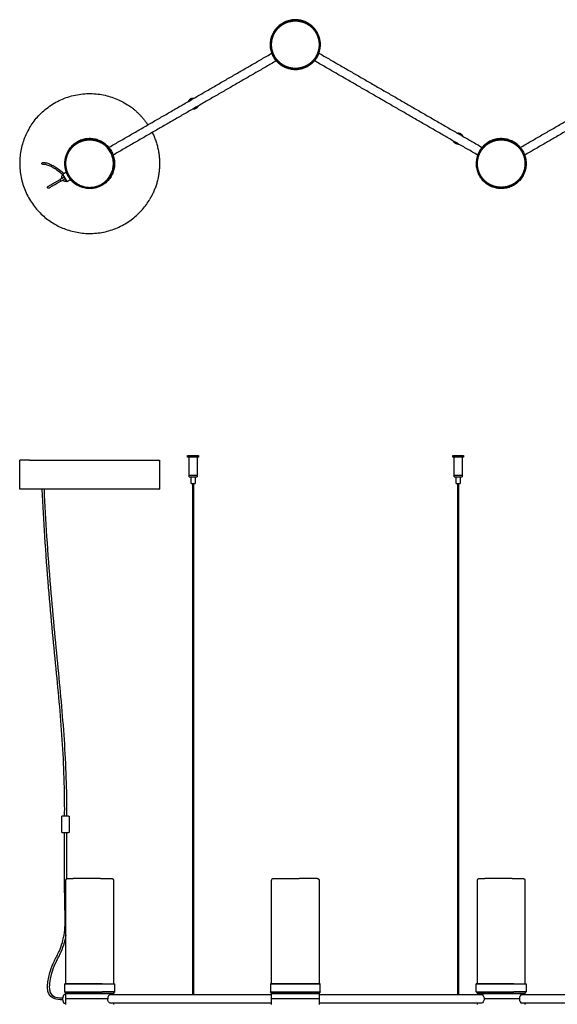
# Model space of a CAD drawing. Header units: millimetres. Extents: x -1480 to 1484, y -1111 to 1199.
# Tile 3 of 6: x -790 to 2, y -251 to 1199. Entities that reach past the tile are written whole.
import ezdxf

# ---------------------------------------------------------------- set-up
doc = ezdxf.new("R2010")
doc.units = ezdxf.units.MM
doc.layers.add('1', color=7, linetype='Continuous', true_color=0x000000)
doc.layers.add('Make2D$Visibile$Curve', color=7, linetype='Continuous', true_color=0x000000)

msp = doc.modelspace()

# ---------------------------------------------------------------- linework, layer by layer
at = {"layer": '1'}
msp.add_lwpolyline([(-748.4, 953.4), (-730.5, 963.7)], dxfattribs=at)
at = {"layer": '1', "extrusion": (0, 0, -1)}
for centre, radius, start, end in [((756, 987.3), 1.4, 273.3286, 63.5638), ((416.1, -68.3), 2.89, 357.8696, 92.1304)]:
    msp.add_arc(centre, radius, start, end, dxfattribs=at)
at = {"layer": 'Make2D$Visibile$Curve'}
msp.add_lwpolyline([(-109.6, -249.3), (-349, -249.3)], dxfattribs=at)
for points, weights, degree, knots in [([(-419, 1162.3), (-419, 1169), (-416.5, 1175.2), (-413.9, 1181.9), (-408.7, 1187.1), (-403.6, 1192.2), (-396.9, 1194.9), (-390.7, 1197.3), (-384, 1197.3), (-377.3, 1197.3), (-371.1, 1194.9), (-364.4, 1192.2), (-359.2, 1187.1), (-354.1, 1181.9), (-351.5, 1175.2), (-349, 1169), (-349, 1162.3)], [1, 0.926776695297, 0.890165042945, 0.853553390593, 0.853553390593, 0.853553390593, 0.890165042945, 0.926776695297, 1, 0.926776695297, 0.890165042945, 0.853553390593, 0.853553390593, 0.853553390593, 0.890165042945, 0.926776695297, 1], 2, [0, 0, 0, 13.35205, 13.35205, 27.849525, 27.849525, 42.346999, 42.346999, 55.699049, 55.699049, 69.051099, 69.051099, 83.548574, 83.548574, 98.046048, 98.046048, 111.398098, 111.398098, 111.398098]), ([(-350, 1148.2), (-336, 1182.2), (-369.9, 1196.3), (-403.9, 1210.3), (-417.9, 1176.4)], [1, 0.707106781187, 1, 0.707106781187, 1], 2, [0, 0, 0, 73.5, 73.5, 147, 147, 147]), ([(-417.7, 1176.3), (-403.7, 1209.9), (-370, 1196), (-336.4, 1182), (-350.3, 1148.4)], [1, 0.707106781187, 1, 0.707106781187, 1], 2, [0, 0, 0, 72.9, 72.9, 145.8, 145.8, 145.8]), ([(-350, 1148.2), (-364.1, 1114.3), (-398.1, 1128.4), (-432, 1142.4), (-417.9, 1176.4)], [1, 0.707106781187, 1, 0.707106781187, 1], 2, [0, 0, 0, 73.5, 73.5, 147, 147, 147]), ([(-417.7, 1176.3), (-431.6, 1142.6), (-398, 1128.6), (-364.3, 1114.7), (-350.3, 1148.4)], [1, 0.707106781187, 1, 0.707106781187, 1], 2, [-145.8, -145.8, -145.8, -72.9, -72.9, 0, 0, 0]), ([(-349, 1162.3), (-349, 1155.6), (-351.5, 1149.4), (-354.1, 1142.7), (-359.2, 1137.6), (-364.4, 1132.4), (-371.1, 1129.8), (-377.3, 1127.3), (-384, 1127.3), (-390.7, 1127.3), (-396.9, 1129.8), (-403.6, 1132.4), (-408.7, 1137.6), (-413.9, 1142.7), (-416.5, 1149.4), (-419, 1155.6), (-419, 1162.3)], [1, 0.926776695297, 0.890165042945, 0.853553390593, 0.853553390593, 0.853553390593, 0.890165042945, 0.926776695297, 1, 0.926776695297, 0.890165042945, 0.853553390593, 0.853553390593, 0.853553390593, 0.890165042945, 0.926776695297, 1], 2, [0, 0, 0, 13.35205, 13.35205, 27.849525, 27.849525, 42.346999, 42.346999, 55.699049, 55.699049, 69.051099, 69.051099, 83.548574, 83.548574, 98.046048, 98.046048, 111.398098, 111.398098, 111.398098]), ([(-775.6, 1039.7), (-723.2, 1128.4), (-634.5, 1075.9), (-614.2, 1063.9), (-601.2, 1044.3)], [1, 0.707106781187, 1, 0.913340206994, 0.877961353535], 2, [-412, -412, -412, -206, -206, -145.049742, -145.049742, -145.049742]), ([(-533.8, 1083.2), (-534.2, 1083.2), (-534.6, 1083.2), (-539.8, 1083.2), (-541.9, 1078.5)], [0.961488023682, 0.979277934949, 1, 0.789289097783, 0.881754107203], 2, [-17.131993, -17.131993, -17.131993, -16, -16, -4.489408, -4.489408, -4.489408]), ([(-527.3, 1071.9), (-529.4, 1067.2), (-534.6, 1067.2), (-535, 1067.2), (-535.4, 1067.2)], [0.882246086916, 0.788730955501, 1, 0.979961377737, 0.962664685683], 2, [4.458918, 4.458918, 4.458918, 16, 16, 17.094658, 17.094658, 17.094658]), ([(-775.6, 1039.7), (-828.1, 951), (-739.4, 898.6), (-650.7, 846.2), (-598.3, 934.8)], [1, 0.707106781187, 1, 0.707106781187, 1], 2, [0, 0, 0, 206, 206, 412, 412, 412]), ([(-136.8, 1027.1), (-139, 1031.8), (-144.1, 1031.8), (-144.5, 1031.8), (-144.9, 1031.8)], [0.881898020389, 0.789125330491, 1, 0.97992581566, 0.962603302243], 2, [-27.519539, -27.519539, -27.519539, -16, -16, -14.903399, -14.903399, -14.903399]), ([(-657.8, 1009.6), (-680.2, 1038.7), (-709.3, 1016.4), (-738.5, 994), (-716.1, 964.8)], [1, 0.707106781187, 1, 0.707106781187, 1], 2, [0, 0, 0, 73.5, 73.5, 147, 147, 147]), ([(-715.9, 965), (-738.1, 993.9), (-709.2, 1016.1), (-680.2, 1038.3), (-658.1, 1009.4)], [1, 0.707106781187, 1, 0.707106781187, 1], 2, [0, 0, 0, 72.9, 72.9, 145.8, 145.8, 145.8]), ([(-704.5, 956.9), (-710.3, 960.2), (-714.4, 965.5), (-718.9, 971.1), (-720.8, 978.1), (-722.7, 985.1), (-721.6, 992.3), (-720.6, 998.9), (-717.3, 1004.7), (-714, 1010.5), (-708.7, 1014.6), (-703, 1019.1), (-696, 1021), (-689, 1022.9), (-681.9, 1021.8), (-675.3, 1020.9), (-669.5, 1017.5)], [1, 0.926776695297, 0.890165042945, 0.853553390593, 0.853553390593, 0.853553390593, 0.890165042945, 0.926776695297, 1, 0.926776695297, 0.890165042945, 0.853553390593, 0.853553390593, 0.853553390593, 0.890165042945, 0.926776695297, 1], 2, [0, 0, 0, 13.35205, 13.35205, 27.849525, 27.849525, 42.346999, 42.346999, 55.699049, 55.699049, 69.051099, 69.051099, 83.548574, 83.548574, 98.046048, 98.046048, 111.398098, 111.398098, 111.398098]), ([(-704.5, 956.9), (-674.2, 939.4), (-656.7, 969.7), (-639.2, 1000), (-669.5, 1017.5)], [1, 0.707106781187, 1, 0.707106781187, 1], 2, [0, 0, 0, 50.265482, 50.265482, 100.530965, 100.530965, 100.530965]), ([(-143.3, 1015.9), (-143.7, 1015.8), (-144.1, 1015.8), (-149.3, 1015.8), (-151.4, 1020.6)], [0.962133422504, 0.979653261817, 1, 0.789124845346, 0.881898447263], 2, [14.88851, 14.88851, 14.88851, 16, 16, 27.519565, 27.519565, 27.519565]), ([(-51.6, 1009.6), (-74, 1038.7), (-103.1, 1016.4), (-132.3, 994), (-109.9, 964.8)], [1, 0.707106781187, 1, 0.707106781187, 1], 2, [0, 0, 0, 73.5, 73.5, 147, 147, 147]), ([(-109.7, 965), (-131.9, 993.9), (-102.9, 1016.1), (-74, 1038.3), (-51.8, 1009.4)], [1, 0.707106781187, 1, 0.707106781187, 1], 2, [0, 0, 0, 72.9, 72.9, 145.8, 145.8, 145.8]), ([(-98.3, 956.9), (-104, 960.2), (-108.2, 965.5), (-112.7, 971.1), (-114.6, 978.1), (-116.4, 985.1), (-115.4, 992.3), (-114.4, 998.9), (-111.1, 1004.7), (-107.7, 1010.5), (-102.5, 1014.6), (-96.8, 1019.1), (-89.8, 1021), (-82.8, 1022.9), (-75.6, 1021.8), (-69, 1020.9), (-63.3, 1017.5)], [1, 0.926776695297, 0.890165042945, 0.853553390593, 0.853553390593, 0.853553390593, 0.890165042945, 0.926776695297, 1, 0.926776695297, 0.890165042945, 0.853553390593, 0.853553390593, 0.853553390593, 0.890165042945, 0.926776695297, 1], 2, [0, 0, 0, 13.35205, 13.35205, 27.849525, 27.849525, 42.346999, 42.346999, 55.699049, 55.699049, 69.051099, 69.051099, 83.548574, 83.548574, 98.046048, 98.046048, 111.398098, 111.398098, 111.398098]), ([(-63.3, 1017.5), (-57.5, 1014.2), (-53.3, 1008.9), (-48.8, 1003.3), (-47, 996.3), (-45.1, 989.3), (-46.1, 982.1), (-47.1, 975.5), (-50.4, 969.7), (-53.8, 963.9), (-59, 959.8), (-64.7, 955.3), (-71.7, 953.4), (-78.7, 951.5), (-85.9, 952.6), (-92.5, 953.6), (-98.3, 956.9)], [1, 0.926776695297, 0.890165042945, 0.853553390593, 0.853553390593, 0.853553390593, 0.890165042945, 0.926776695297, 1, 0.926776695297, 0.890165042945, 0.853553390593, 0.853553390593, 0.853553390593, 0.890165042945, 0.926776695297, 1], 2, [0, 0, 0, 13.35205, 13.35205, 27.849525, 27.849525, 42.346999, 42.346999, 55.699049, 55.699049, 69.051099, 69.051099, 83.548574, 83.548574, 98.046048, 98.046048, 111.398098, 111.398098, 111.398098]), ([(-657.8, 1009.6), (-635.4, 980.4), (-664.6, 958), (-693.8, 935.7), (-716.1, 964.8)], [1, 0.707106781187, 1, 0.707106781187, 1], 2, [0, 0, 0, 73.5, 73.5, 147, 147, 147]), ([(-715.9, 965), (-693.7, 936.1), (-664.8, 958.3), (-635.9, 980.5), (-658.1, 1009.4)], [1, 0.707106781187, 1, 0.707106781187, 1], 2, [-145.8, -145.8, -145.8, -72.9, -72.9, 0, 0, 0]), ([(-51.6, 1009.6), (-29.2, 980.4), (-58.4, 958), (-87.6, 935.7), (-109.9, 964.8)], [1, 0.707106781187, 1, 0.707106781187, 1], 2, [0, 0, 0, 73.5, 73.5, 147, 147, 147]), ([(-109.7, 965), (-87.5, 936.1), (-58.6, 958.3), (-29.7, 980.5), (-51.8, 1009.4)], [1, 0.707106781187, 1, 0.707106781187, 1], 2, [-145.8, -145.8, -145.8, -72.9, -72.9, 0, 0, 0]), ([(-729.2, 961.3), (-729.2, 961.3), (-729.8, 962.5), (-730.5, 963.7), (-730.5, 963.7)], [1, 0.707106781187, 1, 0.707106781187, 1], 2, [0, 0, 0, 2.492776, 2.492776, 4.985552, 4.985552, 4.985552]), ([(-542.6, 557.1), (-542.6, 557.1), (-534.6, 557.1), (-526.6, 557.1), (-526.6, 557.1)], [1, 0.707106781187, 1, 0.707106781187, 1], 2, [-32, -32, -32, -16, -16, 0, 0, 0]), ([(-526.6, 555.1), (-526.6, 555.1), (-534.6, 555.1), (-542.6, 555.1), (-542.6, 555.1)], [1, 0.707106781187, 1, 0.707106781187, 1], 2, [-32, -32, -32, -16, -16, 0, 0, 0]), ([(-152.1, 557.1), (-152.1, 557.1), (-144.1, 557.1), (-136.1, 557.1), (-136.1, 557.1)], [1, 0.707106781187, 1, 0.707106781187, 1], 2, [-32, -32, -32, -16, -16, 0, 0, 0]), ([(-136.1, 555.1), (-136.1, 555.1), (-144.1, 555.1), (-152.1, 555.1), (-152.1, 555.1)], [1, 0.707106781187, 1, 0.707106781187, 1], 2, [-32, -32, -32, -16, -16, 0, 0, 0]), ([(-775.6, 550.6), (-723.2, 550.6), (-634.5, 550.6), (-584, 550.6), (-584, 550.6)], [1, 0.707106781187, 1, 0.808889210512, 0.867175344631], 2, [-412, -412, -412, -206, -206, -71.586432, -71.586432, -71.586432]), ([(-540.6, 528.3), (-540.6, 528.3), (-534.6, 528.3), (-528.6, 528.3), (-528.6, 528.3)], [1, 0.707106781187, 1, 0.707106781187, 1], 2, [0, 0, 0, 12, 12, 24, 24, 24]), ([(-528.6, 528.1), (-528.6, 528.1), (-534.6, 528.1), (-540.6, 528.1), (-540.6, 528.1)], [1, 0.707106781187, 1, 0.707106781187, 1], 2, [0, 0, 0, 12, 12, 24, 24, 24]), ([(-540.6, 526.1), (-540.6, 526.1), (-534.6, 526.1), (-528.6, 526.1), (-528.6, 526.1)], [1, 0.707106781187, 1, 0.707106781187, 1], 2, [0, 0, 0, 12, 12, 24, 24, 24]), ([(-150.1, 528.3), (-150.1, 528.3), (-144.1, 528.3), (-138.1, 528.3), (-138.1, 528.3)], [1, 0.707106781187, 1, 0.707106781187, 1], 2, [0, 0, 0, 12, 12, 24, 24, 24]), ([(-138.1, 528.1), (-138.1, 528.1), (-144.1, 528.1), (-150.1, 528.1), (-150.1, 528.1)], [1, 0.707106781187, 1, 0.707106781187, 1], 2, [0, 0, 0, 12, 12, 24, 24, 24]), ([(-150.1, 526.1), (-150.1, 526.1), (-144.1, 526.1), (-138.1, 526.1), (-138.1, 526.1)], [1, 0.707106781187, 1, 0.707106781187, 1], 2, [0, 0, 0, 12, 12, 24, 24, 24]), ([(-537.6, 516.1), (-537.6, 516.1), (-534.6, 516.1), (-531.6, 516.1), (-531.6, 516.1)], [1, 0.707106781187, 1, 0.707106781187, 1], 2, [0, 0, 0, 6, 6, 12, 12, 12]), ([(-147.1, 516.1), (-147.1, 516.1), (-144.1, 516.1), (-141.1, 516.1), (-141.1, 516.1)], [1, 0.707106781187, 1, 0.707106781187, 1], 2, [0, 0, 0, 6, 6, 12, 12, 12]), ([(-584.8, 507.5), (-584.8, 507.5), (-687, 507.5), (-789.1, 507.5), (-789.1, 507.5)], [1, 0.707106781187, 1, 0.707106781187, 1], 2, [-408.512866, -408.512866, -408.512866, -204.256433, -204.256433, 0, 0, 0]), ([(-718.2, 26.4), (-721.2, 26.4), (-725.7, 26.4), (-728.1, 26.4), (-728.1, 26.4)], [1, 0.707106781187, 1, 0.820216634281, 0.861142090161], 2, [0, 0, 0, 10.8, 10.8, 17.429243, 17.429243, 17.429243]), ([(-728.1, 2), (-728.1, 2), (-725.7, 2), (-721.2, 2), (-718.2, 2)], [0.861142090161, 0.820216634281, 1, 0.707106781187, 1], 2, [4.170757, 4.170757, 4.170757, 10.8, 10.8, 21.6, 21.6, 21.6]), ([(-722, -68.4), (-722, -67.7), (-721.7, -66.9), (-721.1, -66.3), (-720.8, -66), (-720.5, -65.8), (-719.9, -65.6), (-719.7, -65.5), (-719.4, -65.5), (-719.1, -65.5), (-719, -65.4)], [0.868360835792, 0.783581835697, 0.741192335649, 0.741192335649, 0.741192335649, 0.741192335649, 0.741192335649, 0.741192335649, 0.741192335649, 0.741192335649, 0.741192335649], 3, [0, 0, 0, 0, 2.417232, 2.417232, 2.417232, 3.72561, 3.72561, 4.344909, 4.344909, 4.781772, 4.781772, 4.781772, 4.781772]), ([(-719, -65.4), (-714.2, -65.4), (-713.7, -65.4), (-712.6, -65.4), (-711.3, -65.4)], [1, 0.987796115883, 0.976609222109, 0.95423543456, 0.935929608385], 2, [64, 64, 64, 65.908914, 65.908914, 69.858507, 69.858507, 69.858507]), ([(-671, -65.4), (-670.2, -65.4), (-669.4, -65.4), (-667.7, -65.4), (-655, -65.4)], [1, 0.987796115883, 0.976609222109, 0.95423543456, 0.935929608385], 2, [36.955393, 36.955393, 36.955393, 38.864307, 38.864307, 42.8139, 42.8139, 42.8139]), ([(-655, -65.4), (-654.8, -65.5), (-654.6, -65.5), (-654.2, -65.5), (-654.1, -65.6), (-653.5, -65.8), (-653.2, -66), (-652.9, -66.3), (-652.3, -66.9), (-652, -67.7), (-652, -68.4)], [1, 1, 1, 1, 1, 1, 1, 1, 1, 1.05719095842, 1.17157287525], 3, [0, 0, 0, 0, 0.436863, 0.436863, 1.056163, 1.056163, 2.36454, 2.36454, 2.36454, 4.781772, 4.781772, 4.781772, 4.781772]), ([(-384, -65.4), (-383.1, -65.4), (-382.1, -65.4), (-380.1, -65.4), (-378.2, -65.4)], [1, 0.987796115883, 0.976609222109, 0.95423543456, 0.935929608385], 2, [64, 64, 64, 65.908914, 65.908914, 69.858507, 69.858507, 69.858507]), ([(-352, -65.4), (-350.8, -65.4), (-349.9, -66.3), (-349, -67.2), (-349, -68.4)], [1, 0.853553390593, 0.853553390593, 0.853553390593, 1], 2, [0, 0, 0, 2.485281, 2.485281, 4.970563, 4.970563, 4.970563]), ([(-115.8, -68.4), (-115.8, -67.7), (-115.5, -66.9), (-114.9, -66.3), (-114.6, -66), (-114.3, -65.8), (-113.7, -65.6), (-113.5, -65.5), (-113.2, -65.5), (-112.9, -65.5), (-112.8, -65.4)], [0.868360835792, 0.783581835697, 0.741192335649, 0.741192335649, 0.741192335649, 0.741192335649, 0.741192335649, 0.741192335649, 0.741192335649, 0.741192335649, 0.741192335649], 3, [0, 0, 0, 0, 2.417232, 2.417232, 2.417232, 3.72561, 3.72561, 4.344909, 4.344909, 4.781772, 4.781772, 4.781772, 4.781772]), ([(-112.8, -65.4), (-108, -65.4), (-107.5, -65.4), (-106.4, -65.4), (-105.1, -65.4)], [1, 0.987796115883, 0.976609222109, 0.95423543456, 0.935929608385], 2, [64, 64, 64, 65.908914, 65.908914, 69.858507, 69.858507, 69.858507]), ([(-64.8, -65.4), (-63.9, -65.4), (-63.1, -65.4), (-61.5, -65.4), (-48.8, -65.4)], [1, 0.987796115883, 0.976609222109, 0.95423543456, 0.935929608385], 2, [36.955393, 36.955393, 36.955393, 38.864307, 38.864307, 42.8139, 42.8139, 42.8139]), ([(-48.8, -65.4), (-48.6, -65.5), (-48.4, -65.5), (-48, -65.5), (-47.8, -65.6), (-47.3, -65.8), (-46.9, -66), (-46.6, -66.3), (-46.1, -66.9), (-45.8, -67.7), (-45.8, -68.4)], [1, 1, 1, 1, 1, 1, 1, 1, 1, 1.05719095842, 1.17157287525], 3, [0, 0, 0, 0, 0.436863, 0.436863, 1.056163, 1.056163, 2.36454, 2.36454, 2.36454, 4.781772, 4.781772, 4.781772, 4.781772]), ([(-668.6, -220.8), (-700.4, -220.8), (-718.8, -220.8), (-723.7, -220.8), (-723.7, -220.8)], [1, 0.707106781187, 1, 0.90012054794, 0.868360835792], 2, [0, 0, 0, 73.5, 73.5, 98.564219, 98.564219, 98.564219]), ([(-723.4, -220.5), (-723.4, -220.5), (-718.6, -220.5), (-700.3, -220.5), (-668.8, -220.5)], [0.868360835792, 0.90012054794, 1, 0.707106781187, 1], 2, [-97.759613, -97.759613, -97.759613, -72.9, -72.9, 0, 0, 0]), ([(-347.3, -220.8), (-347.3, -220.8), (-384, -220.8), (-420.8, -220.8), (-420.8, -220.8)], [1, 0.707106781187, 1, 0.707106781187, 1], 2, [0, 0, 0, 73.5, 73.5, 147, 147, 147]), ([(-420.5, -220.5), (-420.5, -220.5), (-384, -220.5), (-347.6, -220.5), (-347.6, -220.5)], [1, 0.707106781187, 1, 0.707106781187, 1], 2, [-145.8, -145.8, -145.8, -72.9, -72.9, 0, 0, 0]), ([(-62.4, -220.8), (-94.2, -220.8), (-112.6, -220.8), (-117.5, -220.8), (-117.5, -220.8)], [1, 0.707106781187, 1, 0.90012054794, 0.868360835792], 2, [0, 0, 0, 73.5, 73.5, 98.564219, 98.564219, 98.564219]), ([(-117.2, -220.5), (-117.2, -220.5), (-112.3, -220.5), (-94.1, -220.5), (-62.5, -220.5)], [0.868360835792, 0.90012054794, 1, 0.707106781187, 1], 2, [-97.759613, -97.759613, -97.759613, -72.9, -72.9, 0, 0, 0]), ([(-725.4, -237.6), (-726.8, -239.6), (-726.8, -242.9), (-726.8, -246.3), (-725.4, -248.3)], [0.859744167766, 0.823443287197, 1, 0.823443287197, 0.859744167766], 2, [5.16357, 5.16357, 5.16357, 13, 13, 20.83643, 20.83643, 20.83643]), ([(-723.7, -232.5), (-723.7, -232.5), (-718.8, -232.5), (-700.4, -232.5), (-668.6, -232.5)], [0.868360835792, 0.90012054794, 1, 0.707106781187, 1], 2, [48.435781, 48.435781, 48.435781, 73.5, 73.5, 147, 147, 147]), ([(-660.3, -242.8), (-670.8, -242.8), (-687, -242.8), (-703.2, -242.8), (-713.7, -242.8), (-718, -242.8), (-720.2, -242.8), (-722.2, -242.8), (-722.2, -242.8)], [1, 0.908639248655, 1, 0.908639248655, 1, 0.98281971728, 1, 0.963884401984, 0.956155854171], 2, [0, 0, 0, 32.369564, 32.369564, 64.739128, 64.739128, 77.966376, 77.966376, 90.695216, 90.695216, 90.695216]), ([(-722, -234.8), (-722, -234.8), (-717.3, -234.8), (-707.2, -234.8), (-687, -234.8), (-666.8, -234.8), (-656.7, -234.8)], [0.933012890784, 0.933027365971, 1, 0.866025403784, 1, 0.866025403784, 1], 2, [-101.053977, -101.053977, -101.053977, -80.846705, -80.846705, -40.423352, -40.423352, 0, 0, 0]), ([(-721.7, -234.5), (-721.7, -234.5), (-711.6, -234.5), (-692.7, -234.5), (-669.6, -234.5)], [0.90052205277, 0.876744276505, 1, 0.793353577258, 1], 2, [21.520614, 21.520614, 21.520614, 53.329183, 53.329183, 106.658365, 106.658365, 106.658365]), ([(-420.8, -232.5), (-420.8, -232.5), (-384, -232.5), (-347.3, -232.5), (-347.3, -232.5)], [1, 0.707106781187, 1, 0.707106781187, 1], 2, [0, 0, 0, 73.5, 73.5, 147, 147, 147]), ([(-414.5, -242.8), (-415.3, -242.8), (-416, -242.8), (-419.2, -242.8), (-419.2, -242.8)], [1, 0.998981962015, 1, 0.949481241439, 0.944654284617], 2, [0, 0, 0, 3.2709, 3.2709, 19.740035, 19.740035, 19.740035]), ([(-348.8, -242.8), (-348.8, -242.8), (-353.5, -242.8), (-361.6, -242.8), (-377.5, -242.8), (-384, -242.8), (-390.5, -242.8), (-406.5, -242.8), (-414.5, -242.8)], [0.95638072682, 0.944616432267, 1, 0.908639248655, 1, 0.98281971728, 1, 0.908103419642, 1], 2, [12.746893, 12.746893, 12.746893, 32.369564, 32.369564, 64.739128, 64.739128, 77.966376, 77.966376, 110.355066, 110.355066, 110.355066]), ([(-414.3, -234.8), (-404.2, -234.8), (-384, -234.8), (-363.8, -234.8), (-353.7, -234.8), (-349, -234.8), (-349, -234.8)], [1, 0.86602577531, 1, 0.866025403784, 1, 0.933004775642, 0.93301270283], 2, [-121.269986, -121.269986, -121.269986, -80.846705, -80.846705, -40.423352, -40.423352, -20.209285, -20.209285, -20.209285]), ([(-414.1, -234.5), (-400.8, -234.5), (-375, -234.5), (-349.3, -234.5), (-349.3, -234.5)], [1, 0.793353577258, 1, 0.793353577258, 1], 2, [0, 0, 0, 53.329183, 53.329183, 106.658365, 106.658365, 106.658365]), ([(-117.5, -232.5), (-117.5, -232.5), (-112.6, -232.5), (-94.2, -232.5), (-62.4, -232.5)], [0.868360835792, 0.90012054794, 1, 0.707106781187, 1], 2, [48.435781, 48.435781, 48.435781, 73.5, 73.5, 147, 147, 147]), ([(-115.8, -234.8), (-115.8, -234.8), (-111.1, -234.8), (-101, -234.8), (-80.8, -234.8), (-60.6, -234.8), (-50.5, -234.8)], [0.933012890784, 0.933027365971, 1, 0.866025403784, 1, 0.866025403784, 1], 2, [-101.053977, -101.053977, -101.053977, -80.846705, -80.846705, -40.423352, -40.423352, 0, 0, 0]), ([(-115.5, -234.5), (-115.5, -234.5), (-105.3, -234.5), (-86.5, -234.5), (-63.4, -234.5)], [0.90052205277, 0.876744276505, 1, 0.793353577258, 1], 2, [21.520614, 21.520614, 21.520614, 53.329183, 53.329183, 106.658365, 106.658365, 106.658365]), ([(-54, -242.8), (-64.6, -242.8), (-80.8, -242.8), (-95.6, -242.8), (-106, -242.8)], [1, 0.908639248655, 1, 0.915516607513, 0.987280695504], 2, [0, 0, 0, 32.369564, 32.369564, 62.302446, 62.302446, 62.302446])]:
    msp.add_rational_spline(points, weights, degree=degree, knots=knots, dxfattribs=at)
for points, degree in [([(-658.9, 1010.9), (-538.7, 1080.3), (-418.5, 1149.8)], 2), ([(-349.4, 1149.9), (-229.1, 1080.4), (-108.8, 1011)], 2), ([(-52.7, 1010.9), (67.5, 1080.3), (187.7, 1149.7)], 2), ([(-412, 1138.5), (-532.2, 1069.1), (-652.4, 999.7)], 2), ([(-115.3, 999.7), (-235.6, 1069.2), (-355.9, 1138.6)], 2), ([(194.2, 1138.5), (74, 1069.1), (-46.2, 999.7)], 2), ([(-756.6, 988.6), (-755.5, 988.8), (-754.3, 988.8), (-752.9, 988.7)], 3), ([(-753.2, 986), (-754.4, 986.1), (-755.3, 986.1), (-756, 985.9)], 3), ([(-726.9, 971.4), (-726.8, 971.6), (-726.8, 971.8)], 2), ([(-726.8, 971.8), (-724.2, 973.3), (-721.6, 974.8)], 2), ([(-724.4, 967.2), (-726.5, 966), (-728.5, 964.9), (-730.5, 963.7)], 3), ([(-729.2, 961.3), (-727.1, 962.5), (-725.1, 963.7), (-723.1, 964.9)], 3), ([(-720.3, 960.5), (-720.5, 960.6), (-720.7, 960.7)], 2), ([(-715.1, 963.5), (-717.7, 962), (-720.3, 960.5)], 2), ([(-542.6, 555.1), (-542.6, 556.1), (-542.6, 557.1)], 2), ([(-540.6, 528.3), (-540.6, 541.7), (-540.6, 555.1)], 2), ([(-528.6, 555.1), (-528.6, 541.7), (-528.6, 528.3)], 2), ([(-526.6, 557.1), (-526.6, 556.1), (-526.6, 555.1)], 2), ([(-152.1, 555.1), (-152.1, 556.1), (-152.1, 557.1)], 2), ([(-150.1, 528.3), (-150.1, 541.7), (-150.1, 555.1)], 2), ([(-138.1, 555.1), (-138.1, 541.7), (-138.1, 528.3)], 2), ([(-136.1, 557.1), (-136.1, 556.1), (-136.1, 555.1)], 2), ([(-789.6, 507.9), (-789.8, 529.3), (-790, 550.6)], 2), ([(-584, 550.6), (-584.2, 529.3), (-584.3, 507.9)], 2), ([(-540.6, 526.1), (-540.6, 527.1), (-540.6, 528.1)], 2), ([(-537.6, 516.1), (-537.6, 521.1), (-537.6, 526.1)], 2), ([(-531.6, 526.1), (-531.6, 521.1), (-531.6, 516.1)], 2), ([(-528.6, 528.1), (-528.6, 527.1), (-528.6, 526.1)], 2), ([(-150.1, 526.1), (-150.1, 527.1), (-150.1, 528.1)], 2), ([(-147.1, 516.1), (-147.1, 521.1), (-147.1, 526.1)], 2), ([(-141.1, 526.1), (-141.1, 521.1), (-141.1, 516.1)], 2), ([(-138.1, 528.1), (-138.1, 527.1), (-138.1, 526.1)], 2), ([(-535.2, -236.3), (-535.2, 139.9), (-535.2, 516.1)], 2), ([(-534, 516.1), (-534, 139.9), (-534, -236.3)], 2), ([(-144.7, -236.3), (-144.7, 139.9), (-144.7, 516.1)], 2), ([(-143.5, 516.1), (-143.5, 139.9), (-143.5, -236.3)], 2), ([(-728.1, 2), (-728.1, 14.2), (-728.1, 26.4)], 2), ([(-717.3, 26.4), (-717.3, 14.2), (-717.3, 2)], 2), ([(-724, -12.2), (-724, -5.1), (-724, 2)], 2), ([(-721.3, 2), (-721.3, -5.1), (-721.3, -12.2)], 2), ([(-724, -44.6), (-724, -33.8), (-724, -23), (-724, -12.2)], 3), ([(-721.3, -12.2), (-721.3, -23), (-721.3, -33.8), (-721.3, -44.6)], 3), ([(-722, -220.5), (-722, -144.5), (-722, -68.4)], 2), ([(-652, -68.4), (-652, -144.5), (-652, -220.5)], 2), ([(-419, -220.5), (-419, -144.5), (-419, -68.4)], 2), ([(-349, -68.4), (-349, -144.5), (-349, -220.5)], 2), ([(-115.8, -220.5), (-115.8, -144.5), (-115.8, -68.4)], 2), ([(-45.8, -68.4), (-45.8, -144.5), (-45.8, -220.5)], 2), ([(-723.7, -220.8), (-723.6, -220.7), (-723.4, -220.5)], 2), ([(-723.7, -232.5), (-723.7, -226.7), (-723.7, -220.8)], 2), ([(-650.5, -220.5), (-650.4, -220.7), (-650.2, -220.8)], 2), ([(-650.2, -220.8), (-650.2, -226.7), (-650.2, -232.5)], 2), ([(-420.5, -220.5), (-420.6, -220.7), (-420.8, -220.8)], 2), ([(-420.8, -220.8), (-420.8, -226.7), (-420.8, -232.5)], 2), ([(-347.6, -220.5), (-347.4, -220.7), (-347.3, -220.8)], 2), ([(-347.3, -232.5), (-347.3, -226.7), (-347.3, -220.8)], 2), ([(-117.5, -220.8), (-117.4, -220.7), (-117.2, -220.5)], 2), ([(-117.5, -232.5), (-117.5, -226.7), (-117.5, -220.8)], 2), ([(-44.3, -220.5), (-44.2, -220.7), (-44, -220.8)], 2), ([(-44, -220.8), (-44, -226.7), (-44, -232.5)], 2), ([(-729.8, -241.4), (-728.8, -241.4), (-727.7, -241.5), (-726.7, -241.5)], 3), ([(-726.7, -244.2), (-727.7, -244.2), (-728.8, -244.1), (-729.8, -244.1)], 3), ([(-721.7, -234.5), (-722.7, -233.5), (-723.7, -232.5)], 2), ([(-722, -236.4), (-722.8, -236.4), (-723.5, -236.4)], 2), ([(-722.2, -242.8), (-722.1, -238.8), (-722, -234.8)], 2), ([(-722, -250.9), (-722.1, -246.9), (-722.2, -242.8)], 2), ([(-722, -234.8), (-721.9, -234.7), (-721.8, -234.6), (-721.7, -234.5)], 3), ([(-656.6, -236.3), (-537.8, -236.3), (-419, -236.3)], 2), ([(-650.2, -232.5), (-651.2, -233.5), (-652.2, -234.5)], 2), ([(-652.2, -234.5), (-652.1, -234.6), (-652.1, -234.7), (-652, -234.8)], 3), ([(-652, -234.8), (-652, -235.6), (-651.9, -236.3)], 2), ([(-418.8, -234.5), (-419.8, -233.5), (-420.8, -232.5)], 2), ([(-419.2, -242.8), (-419.1, -238.8), (-419, -234.8)], 2), ([(-419, -250.9), (-419.1, -246.9), (-419.2, -242.8)], 2), ([(-419, -234.8), (-418.9, -234.7), (-418.8, -234.6), (-418.8, -234.5)], 3), ([(-347.3, -232.5), (-348.3, -233.5), (-349.3, -234.5)], 2), ([(-349.3, -234.5), (-349.2, -234.6), (-349.1, -234.7), (-349, -234.8)], 3), ([(-349, -234.8), (-348.9, -238.8), (-348.8, -242.8)], 2), ([(-348.8, -242.8), (-348.9, -246.9), (-349, -250.9)], 2), ([(-348.9, -236.3), (-229.1, -236.3), (-109.3, -236.3)], 2), ([(-115.5, -234.5), (-116.5, -233.5), (-117.5, -232.5)], 2), ([(-115.8, -234.8), (-115.7, -234.7), (-115.6, -234.6), (-115.5, -234.5)], 3), ([(-115.8, -236.3), (-115.8, -235.6), (-115.8, -234.8)], 2), ([(-50.4, -236.3), (68.4, -236.3), (187.2, -236.3)], 2), ([(-44, -232.5), (-45, -233.5), (-46, -234.5)], 2), ([(-46, -234.5), (-45.9, -234.6), (-45.8, -234.7), (-45.8, -234.8)], 3), ([(-45.8, -234.8), (-45.7, -235.6), (-45.7, -236.3)], 2), ([(-723.5, -249.4), (-722.8, -249.4), (-722, -249.4)], 2), ([(-419, -249.3), (-537.8, -249.3), (-656.6, -249.3)], 2), ([(-651.9, -249.3), (-652, -250.1), (-652, -250.9)], 2), ([(-115.8, -250.9), (-115.8, -250.1), (-115.8, -249.3)], 2), ([(187.2, -249.3), (68.4, -249.3), (-50.4, -249.3)], 2), ([(-45.7, -249.3), (-45.7, -250.1), (-45.8, -250.9)], 2)]:
    msp.add_open_spline(points, degree=degree, dxfattribs=at)
for points, weights in [([(-594.7, 1033), (-569.9, 982.9), (-598.3, 934.8)], [0.862919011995, 0.816518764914, 1]), ([(-726.8, 971.8), (-726.8, 971.8), (-723.5, 966.2)], [1, 0.707106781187, 1]), ([(-727.9, 965.2), (-728.7, 968.3), (-726.4, 970.6)], [0.900035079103, 0.789371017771, 0.94217704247]), ([(-723.8, 966), (-726.9, 971.4), (-726.9, 971.4)], [1, 0.707106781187, 1]), ([(-726.5, 962.9), (-724.2, 960.6), (-721.1, 961.5)], [0.937245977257, 0.789290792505, 0.902896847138]), ([(-720.7, 960.7), (-720.7, 960.7), (-723.8, 966)], [1, 0.707106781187, 1]), ([(-723.5, 966.2), (-720.3, 960.5), (-720.3, 960.5)], [1, 0.707106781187, 1]), ([(-775.6, 550.6), (-790, 550.6), (-790, 550.6)], [1, 0.898217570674, 0.867175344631]), ([(-789.1, 507.5), (-789.6, 507.5), (-789.6, 507.9)], [1, 0.710185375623, 1]), ([(-584.3, 507.9), (-584.3, 507.5), (-584.8, 507.5)], [1, 0.707106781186, 1]), ([(-718.2, 26.4), (-717.3, 26.4), (-717.3, 26.4)], [1, 0.886890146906, 0.861142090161]), ([(-717.3, 2), (-717.3, 2), (-718.2, 2)], [0.861142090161, 0.886890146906, 1]), ([(-671, -65.4), (-694, -65.4), (-711.3, -65.4)], [1, 0.743718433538, 0.935929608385]), ([(-415.5, -65.4), (-411.2, -65.4), (-384, -65.4)], [0.935929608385, 0.762024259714, 0.955252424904]), ([(-352, -65.4), (-352, -65.4), (-378.2, -65.4)], [1, 0.743718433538, 0.935929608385]), ([(-64.8, -65.4), (-87.8, -65.4), (-105.1, -65.4)], [1, 0.743718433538, 0.935929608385]), ([(-668.8, -220.5), (-650.5, -220.5), (-650.5, -220.5)], [1, 0.806986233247, 0.868360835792]), ([(-668.6, -220.8), (-650.2, -220.8), (-650.2, -220.8)], [1, 0.806986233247, 0.868360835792]), ([(-62.5, -220.5), (-44.3, -220.5), (-44.3, -220.5)], [1, 0.806986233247, 0.868360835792]), ([(-62.4, -220.8), (-44, -220.8), (-44, -220.8)], [1, 0.806986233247, 0.868360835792]), ([(-723.5, -236.4), (-724.6, -236.4), (-725.4, -237.6)], [1, 0.883663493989, 0.859744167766]), ([(-669.6, -234.5), (-661.5, -234.5), (-656.9, -234.5)], [1, 0.965925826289, 1]), ([(-650.2, -232.5), (-650.2, -232.5), (-668.6, -232.5)], [0.868360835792, 0.806986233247, 1]), ([(-656.9, -234.5), (-652.2, -234.5), (-652.2, -234.5)], [1, 0.916609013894, 0.900521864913]), ([(-656.7, -234.8), (-652, -234.8), (-652, -234.8)], [1, 0.949416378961, 0.966060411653]), ([(-419, -234.8), (-419, -234.8), (-414.3, -234.8)], [0.966044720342, 0.949440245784, 1]), ([(-414.1, -234.5), (-418.8, -234.5), (-418.8, -234.5)], [1, 0.965925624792, 1]), ([(-63.4, -234.5), (-55.3, -234.5), (-50.7, -234.5)], [1, 0.965925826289, 1]), ([(-44, -232.5), (-44, -232.5), (-62.4, -232.5)], [0.868360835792, 0.806986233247, 1]), ([(-50.7, -234.5), (-46, -234.5), (-46, -234.5)], [1, 0.916609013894, 0.900521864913]), ([(-50.5, -234.8), (-45.8, -234.8), (-45.8, -234.8)], [1, 0.949416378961, 0.966060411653]), ([(-725.4, -248.3), (-724.6, -249.4), (-723.5, -249.4)], [0.859744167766, 0.883663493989, 1])]:
    msp.add_rational_spline(points, weights, degree=2, dxfattribs=at)
for points, knots in [([(-726.5, 970.4), (-728.6, 972.5), (-731.8, 975.1), (-735.1, 977.3), (-737, 978.7), (-738.9, 979.9), (-740.8, 981), (-742.8, 982.2), (-744.8, 983.2), (-746.6, 984), (-748.6, 984.9), (-750.4, 985.4), (-751.9, 985.8), (-752.2, 985.8), (-752.5, 985.9), (-752.9, 985.9), (-753, 986), (-753.2, 986)], [125.118328, 125.118328, 125.118328, 125.118328, 229.442812, 229.442812, 229.442812, 289.896756, 289.896756, 289.896756, 356.561328, 356.561328, 356.561328, 431.946752, 431.946752, 431.946752, 447.149304, 447.149304, 454.907576, 454.907576, 454.907576, 454.907576]), ([(-752.9, 988.7), (-752.7, 988.6), (-752.5, 988.6), (-752, 988.5), (-751.7, 988.5), (-751.4, 988.4), (-749.6, 988), (-747.7, 987.4), (-745.5, 986.5), (-743.6, 985.6), (-741.6, 984.6), (-739.4, 983.3), (-737.5, 982.2), (-735.5, 980.9), (-733.5, 979.6), (-730.3, 977.3), (-727.3, 974.9), (-725.1, 972.8)], [0, 0, 0, 0, 7.736973, 7.736973, 22.93764, 22.93764, 22.93764, 98.356881, 98.356881, 98.356881, 165.049381, 165.049381, 165.049381, 225.52717, 225.52717, 225.52717, 323.604724, 323.604724, 323.604724, 323.604724]), ([(-729.2, 961.3), (-734.3, 958.4), (-738, 956.2), (-740.7, 954.7), (-743.4, 953.1), (-745, 952.2), (-746, 951.6), (-746.6, 951.3), (-746.9, 951.1), (-747, 951)], [0, 0, 0, 0, 13.927373, 13.927373, 13.927373, 23.715157, 23.715157, 23.715157, 30.205956, 30.205956, 30.205956, 30.205956]), ([(-747, 951), (-747, 951), (-747.4, 950.9), (-747.7, 950.8), (-747.9, 950.8), (-748.4, 951), (-748.7, 951.2), (-748.9, 951.5), (-749, 951.8), (-749.1, 952.2), (-749, 952.7), (-748.9, 952.9), (-748.7, 953.1), (-748.5, 953.3), (-748.4, 953.4)], [0, 0, 0, 0, 0.299263, 0.299263, 0.927215, 0.927215, 2.154287, 2.154287, 2.154287, 3.306277, 3.306277, 3.895806, 3.895806, 4.298283, 4.298283, 4.298283, 4.298283]), ([(-723.8, 26.4), (-723.7, 40.4), (-723.8, 54.4), (-724.1, 68.3), (-724.6, 87.2), (-725.4, 106), (-726.5, 124.9), (-728.6, 162.1), (-732.1, 199.3), (-735.6, 236.4), (-737.6, 256.4), (-739.5, 276.4), (-741.5, 296.4), (-743.6, 318.5), (-745.6, 340.7), (-747.4, 362.8), (-749.5, 387.8), (-751.4, 412.9), (-753, 438), (-754.5, 461.1), (-755.8, 484.3), (-756.9, 507.5)], [18.60532, 18.60532, 18.60532, 18.60532, 60.528163, 60.528163, 60.528163, 117.202143, 117.202143, 117.202143, 229.351464, 229.351464, 229.351464, 289.81933, 289.81933, 289.81933, 356.51369, 356.51369, 356.51369, 431.940187, 431.940187, 431.940187, 501.516165, 501.516165, 501.516165, 501.516165]), ([(-754.2, 507.5), (-753.1, 484.4), (-751.8, 461.3), (-750.3, 438.2), (-748.7, 413.1), (-746.8, 388.1), (-744.7, 363.1), (-742.9, 340.9), (-740.9, 318.8), (-738.8, 296.7), (-736.9, 276.7), (-734.9, 256.7), (-733, 236.7), (-729.4, 199.5), (-726, 162.4), (-723.8, 125.1), (-722.7, 106.2), (-721.9, 87.3), (-721.4, 68.4), (-721.1, 54.4), (-721, 40.4), (-721.1, 26.4)], [17.288583, 17.288583, 17.288583, 17.288583, 86.655006, 86.655006, 86.655006, 162.032166, 162.032166, 162.032166, 228.694502, 228.694502, 228.694502, 289.158153, 289.158153, 289.158153, 401.40906, 401.40906, 401.40906, 458.180401, 458.180401, 458.180401, 500.212566, 500.212566, 500.212566, 500.212566]), ([(-729.8, -244.1), (-730, -244.1), (-730.1, -244.1), (-730.2, -244.1), (-734.2, -244.1), (-738.6, -243.4), (-742.1, -241), (-744.9, -239.1), (-746.8, -236.5), (-747.9, -233.1), (-748.7, -230.8), (-749, -228.3), (-749, -225.8), (-749.1, -223.9), (-749, -222), (-748.8, -220.1), (-748.2, -213.8), (-746.7, -207.7), (-744.8, -201.8), (-743.2, -196.7), (-741.1, -191.7), (-738.9, -186.9), (-737.8, -184.6), (-736.6, -182.3), (-735.5, -180), (-734.8, -178.8), (-734.2, -177.7), (-733.6, -176.5), (-733, -175.3), (-732.5, -174.1), (-731.9, -172.9), (-730.1, -168.7), (-728.5, -164.3), (-727.2, -159.8), (-724.4, -150.2), (-723.2, -140.3), (-722.9, -130.2), (-722.9, -128.3), (-722.9, -126.4), (-722.9, -124.5), (-722.9, -123.3), (-722.9, -122.1), (-723, -120.9), (-723.1, -117.7), (-723.2, -114.4), (-723.3, -111.1), (-723.6, -99.5), (-723.8, -87.8), (-723.9, -76.1), (-724, -67.4), (-724, -58.6), (-724, -49.8), (-724, -48.1), (-724, -46.3), (-724, -44.6)], [0, 0, 0, 0, 0.41622, 0.41622, 0.41622, 14.686404, 14.686404, 14.686404, 25.301624, 25.301624, 25.301624, 32.829807, 32.829807, 32.829807, 38.533241, 38.533241, 38.533241, 57.497481, 57.497481, 57.497481, 73.888477, 73.888477, 73.888477, 81.864894, 81.864894, 81.864894, 85.958119, 85.958119, 85.958119, 90.013095, 90.013095, 90.013095, 104.296597, 104.296597, 104.296597, 134.517317, 134.517317, 134.517317, 140.272746, 140.272746, 140.272746, 143.808843, 143.808843, 143.808843, 153.596637, 153.596637, 153.596637, 188.618997, 188.618997, 188.618997, 214.943116, 214.943116, 214.943116, 220.147102, 220.147102, 220.147102, 220.147102]), ([(-721.3, -44.6), (-721.3, -46.3), (-721.3, -48.1), (-721.3, -49.8), (-721.3, -55.4), (-721.3, -60.9), (-721.2, -66.5)], [0, 0, 0, 0, 5.201478, 5.201478, 5.201478, 21.863924, 21.863924, 21.863924, 21.863924]), ([(-416, -65.4), (-416, -65.4), (-416, -65.4), (-415.9, -65.4), (-415.8, -65.4), (-415.7, -65.4), (-415.6, -65.4), (-415.5, -65.4)], [0, 0, 0, 0, 1.55802, 1.55802, 3.683974, 3.683974, 5.85566, 5.85566, 5.85566, 5.85566]), ([(-722, -149.1), (-722.6, -152.9), (-723.5, -156.8), (-724.6, -160.5), (-725.9, -165.2), (-727.5, -169.7), (-729.5, -174.1), (-730, -175.3), (-730.6, -176.5), (-731.2, -177.7), (-731.8, -178.9), (-732.4, -180.1), (-733.1, -181.2), (-734.2, -183.5), (-735.4, -185.8), (-736.5, -188.1), (-738.6, -192.8), (-740.6, -197.6), (-742.3, -202.6), (-744.1, -208.4), (-745.5, -214.3), (-746.1, -220.4), (-746.3, -222.1), (-746.4, -224), (-746.4, -225.8), (-746.3, -228), (-746, -230.2), (-745.4, -232.3), (-742.8, -240), (-735.8, -241.3), (-729.8, -241.4)], [104.715324, 104.715324, 104.715324, 104.715324, 116.594852, 116.594852, 116.594852, 131.269924, 131.269924, 131.269924, 135.435386, 135.435386, 135.435386, 139.564611, 139.564611, 139.564611, 147.433118, 147.433118, 147.433118, 163.495534, 163.495534, 163.495534, 181.871055, 181.871055, 181.871055, 187.281107, 187.281107, 187.281107, 193.966315, 193.966315, 193.966315, 217.699823, 217.699823, 217.699823, 217.699823]), ([(-656.6, -236.3), (-657.5, -236.3), (-658.4, -237), (-659.9, -239.5), (-660.3, -241.1), (-660.3, -242.8)], [0, 0, 0, 0, 5.243836, 5.243836, 10.492248, 10.492248, 10.492248, 10.492248]), ([(-656.6, -249.3), (-657.5, -249.3), (-658.4, -248.6), (-659.9, -246.2), (-660.3, -244.6), (-660.3, -242.8)], [0.001946, 0.001946, 0.001946, 0.001946, 5.24339, 5.24339, 10.484834, 10.484834, 10.484834, 10.484834]), ([(-109.6, -236.3), (-108.8, -236.3), (-107.8, -237), (-106.4, -239.5), (-106, -241.1), (-106, -242.8)], [0, 0, 0, 0, 5.243836, 5.243836, 10.492248, 10.492248, 10.492248, 10.492248]), ([(-106, -242.8), (-106, -244.6), (-106.4, -246.2), (-107.8, -248.6), (-108.8, -249.3), (-109.6, -249.3)], [10.492248, 10.492248, 10.492248, 10.492248, 15.733692, 15.733692, 20.975136, 20.975136, 20.975136, 20.975136]), ([(-50.4, -236.3), (-51.3, -236.3), (-52.2, -237), (-53.7, -239.5), (-54.1, -241.1), (-54, -242.8)], [0, 0, 0, 0, 5.243836, 5.243836, 10.492248, 10.492248, 10.492248, 10.492248]), ([(-54, -242.8), (-54.1, -244.6), (-53.6, -246.2), (-52.2, -248.6), (-51.3, -249.3), (-50.4, -249.3)], [10.492248, 10.492248, 10.492248, 10.492248, 15.733692, 15.733692, 20.975136, 20.975136, 20.975136, 20.975136])]:
    msp.add_open_spline(points, degree=3, knots=knots, dxfattribs=at)

doc.saveas('drawing.dxf')
